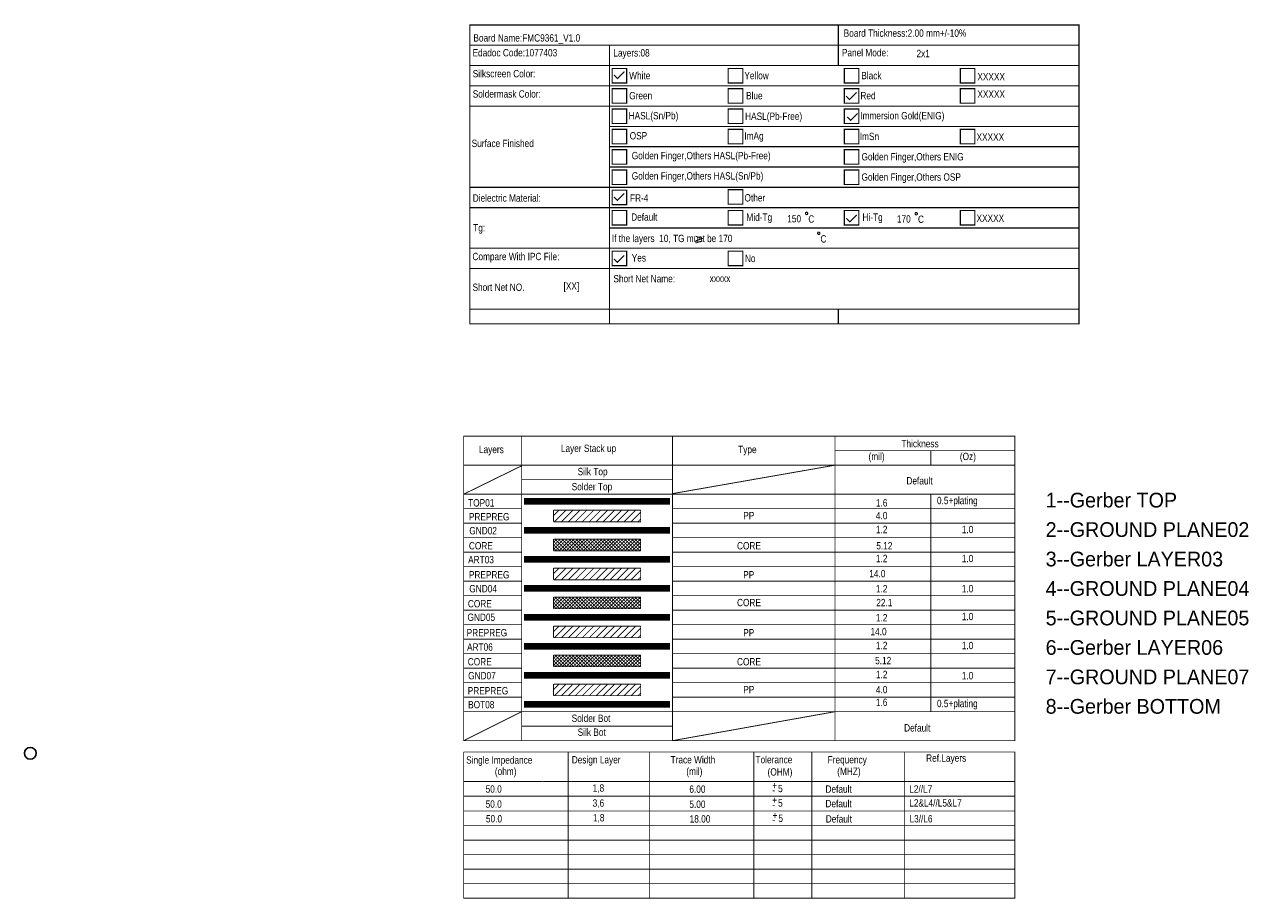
# Model space of a CAD drawing. Extents: x -225 to 585, y -158 to 406.
# Tile 14 of 39: x 132 to 342, y -28 to 123. Entities that reach past the tile are written whole.
import ezdxf

# ---------------------------------------------------------------- set-up
doc = ezdxf.new("R2010")
doc.units = 0
doc.layers.add('BOARD_GEOMETRY_DIMENSION', color=2, linetype='CONTINUOUS')
doc.layers.add('PIN_TOP', color=5, linetype='CONTINUOUS')

msp = doc.modelspace()

# ---------------------------------------------------------------- linework, layer by layer
at = {"layer": 'BOARD_GEOMETRY_DIMENSION'}
for points, const_width in [([(313.739022, 74.080116), (208.738978, 74.080116), (208.738978, 123.080018), (313.739022, 123.080018), (313.739022, 74.080116)], 0.199898), ([(272.238978, 123.080018), (272.238978, 119.579898)], 0.199898), ([(208.738978, 119.579898), (313.739022, 119.579898)], 0.199898), ([(232.8291, 119.579898), (232.8291, 116.080032)], 0.199898), ([(272.238978, 119.579898), (272.238978, 116.080032)], 0.199898), ([(208.738978, 116.080032), (313.739022, 116.080032)], 0.199898), ([(232.8291, 109.080046), (232.8291, 116.080032)], 0.199898), ([(233.278934, 113.080038), (235.779056, 113.080038), (235.779056, 115.579906), (233.278934, 115.579906), (233.278934, 113.080038)], 0.199898), ([(253.278894, 113.080038), (255.779016, 113.080038), (255.779016, 115.579906), (253.278894, 115.579906), (253.278894, 113.080038)], 0.199898), ([(273.279108, 113.080038), (275.778976, 113.080038), (275.778976, 115.579906), (273.279108, 115.579906), (273.279108, 113.080038)], 0.199898), ([(293.279068, 113.080038), (295.778936, 113.080038), (295.778936, 115.579906), (293.279068, 115.579906), (293.279068, 113.080038)], 0.199898), ([(233.578908, 114.439954), (234.17911, 113.840006), (235.379006, 115.039902)], 0.199898), ([(208.738978, 112.579912), (313.739022, 112.579912)], 0.199898), ([(233.278934, 109.579918), (235.779056, 109.579918), (235.779056, 112.08004), (233.278934, 112.08004), (233.278934, 109.579918)], 0.199898), ([(253.278894, 109.579918), (255.779016, 109.579918), (255.779016, 112.08004), (253.278894, 112.08004), (253.278894, 109.579918)], 0.199898), ([(273.279108, 109.579918), (275.778976, 109.579918), (275.778976, 112.08004), (273.279108, 112.08004), (273.279108, 109.579918)], 0.199898), ([(273.583908, 110.840012), (274.18411, 110.240064), (275.384006, 111.43996)], 0.199898), ([(293.279068, 109.579918), (295.778936, 109.579918), (295.778936, 112.08004), (293.279068, 112.08004), (293.279068, 109.579918)], 0.199898), ([(208.738978, 109.080046), (311.608978, 109.080046)], 0.199898), ([(208.738978, 109.080046), (313.739022, 109.080046)], 0.199898), ([(232.8291, 93.49994), (232.8291, 109.080046)], 0.199898), ([(233.278934, 106.080052), (235.779056, 106.080052), (235.779056, 108.57992), (233.278934, 108.57992), (233.278934, 106.080052)], 0.199898), ([(253.278894, 106.080052), (255.779016, 106.080052), (255.779016, 108.57992), (253.278894, 108.57992), (253.278894, 106.080052)], 0.199898), ([(273.279108, 106.080052), (275.778976, 106.080052), (275.778976, 108.57992), (273.279108, 108.57992), (273.279108, 106.080052)], 0.199898), ([(273.77898, 107.24007), (274.378928, 106.640122), (275.579078, 107.840018)], 0.199898), ([(232.8291, 105.579926), (313.739022, 105.579926)], 0.199898), ([(233.278934, 102.579932), (235.779056, 102.579932), (235.779056, 105.080054), (233.278934, 105.080054), (233.278934, 102.579932)], 0.199898), ([(253.278894, 102.579932), (255.779016, 102.579932), (255.779016, 105.080054), (253.278894, 105.080054), (253.278894, 102.579932)], 0.199898), ([(273.279108, 102.579932), (275.778976, 102.579932), (275.778976, 105.080054), (273.279108, 105.080054), (273.279108, 102.579932)], 0.199898), ([(293.279068, 102.579932), (295.778936, 102.579932), (295.778936, 105.080054), (293.279068, 105.080054), (293.279068, 102.579932)], 0.199898), ([(232.8291, 102.08006), (313.739022, 102.08006)], 0.199898), ([(233.278934, 99.080066), (235.779056, 99.080066), (235.779056, 101.579934), (233.278934, 101.579934), (233.278934, 99.080066)], 0.199898), ([(273.279108, 99.080066), (275.778976, 99.080066), (275.778976, 101.579934), (273.279108, 101.579934), (273.279108, 99.080066)], 0.199898), ([(232.8291, 98.57994), (313.739022, 98.57994)], 0.199898), ([(233.278934, 95.579946), (235.779056, 95.579946), (235.779056, 98.080068), (233.278934, 98.080068), (233.278934, 95.579946)], 0.199898), ([(273.279108, 95.579946), (275.778976, 95.579946), (275.778976, 98.080068), (273.279108, 98.080068), (273.279108, 95.579946)], 0.199898), ([(208.738978, 95.080074), (313.739022, 95.080074)], 0.199898), ([(232.8291, 95.080074), (232.8291, 91.579954)], 0.199898), ([(233.278934, 92.08008), (235.779056, 92.08008), (235.779056, 94.579948), (233.278934, 94.579948), (233.278934, 92.08008)], 0.199898), ([(253.278894, 92.179902), (255.779016, 92.179902), (255.779016, 94.680024), (253.278894, 94.680024), (253.278894, 92.179902)], 0.199898), ([(233.578908, 93.439996), (234.17911, 92.840048), (235.379006, 94.039944)], 0.199898), ([(208.738978, 91.579954), (313.739022, 91.579954)], 0.199898), ([(232.8291, 88.080088), (232.8291, 91.579954)], 0.199898), ([(233.278934, 88.57996), (235.779056, 88.57996), (235.779056, 91.080082), (233.278934, 91.080082), (233.278934, 88.57996)], 0.199898), ([(253.278894, 88.57996), (255.779016, 88.57996), (255.779016, 91.080082), (253.278894, 91.080082), (253.278894, 88.57996)], 0.199898), ([(273.279108, 88.57996), (275.778976, 88.57996), (275.778976, 91.080082), (273.279108, 91.080082), (273.279108, 88.57996)], 0.199898), ([(273.634708, 89.716102), (274.23491, 89.116154), (275.434806, 90.316304)], 0.199898), ([(293.279068, 88.57996), (295.778936, 88.57996), (295.778936, 91.080082), (293.279068, 91.080082), (293.279068, 88.57996)], 0.199898), ([(232.81894, 88.080088), (313.739022, 88.080088)], 0.199898), ([(232.8291, 88.080088), (232.8291, 84.579968)], 0.199898), ([(247.639078, 86.659974), (248.838974, 86.259924), (247.639078, 85.859874)], 0.1524), ([(208.738978, 84.579968), (313.739022, 84.579968)], 0.199898), ([(232.8291, 84.579968), (232.8291, 81.080102)], 0.199898), ([(233.278934, 81.579974), (235.779056, 81.579974), (235.779056, 84.080096), (233.278934, 84.080096), (233.278934, 81.579974)], 0.199898), ([(247.639078, 85.460078), (248.838974, 85.859874)], 0.1524), ([(253.278894, 81.579974), (255.779016, 81.579974), (255.779016, 84.080096), (253.278894, 84.080096), (253.278894, 81.579974)], 0.199898), ([(233.578908, 82.739992), (234.17911, 82.140044), (235.379006, 83.33994)], 0.199898), ([(208.738978, 81.080102), (313.739022, 81.080102)], 0.199898), ([(232.8291, 81.080102), (232.8291, 74.170032)], 0.199898), ([(313.739022, 74.080116), (313.739022, 71.540116), (208.738978, 71.540116)], 0.199898), ([(208.738978, 71.540116), (208.738978, 74.080116)], 0.199898), ([(232.8291, 74.080116), (232.8291, 71.540116)], 0.199898), ([(272.238978, 74.080116), (272.238978, 71.540116)], 0.199898), ([(302.68291, 52.171092), (302.68291, 47.171102), (207.6831, 47.171102), (207.6831, 52.171092), (302.68291, 52.171092)], 0.150114), ([(217.68308, 47.171102), (217.68308, 52.171092)], 0.1524), ([(243.683028, 47.171102), (243.683028, 52.171092)], 0.1524), ([(271.682972, 47.171102), (271.682972, 52.171092)], 0.1524), ([(217.68308, -0.32893), (217.68308, 49.67097)], 0.1524), ([(243.683028, -0.32893), (243.683028, 49.67097)], 0.1524), ([(271.682972, 49.67097), (302.68291, 49.67097)], 0.1524), ([(271.682972, 4.67106), (271.682972, 49.67097)], 0.1524), ([(288.183066, 47.270924), (288.183066, 49.67097)], 0.1524), ([(288.183066, 47.270924), (288.183066, 49.67097)], 0.1524), ([(207.6831, 4.67106), (207.6831, 47.171102)], 0.1524), ([(207.6831, 42.171112), (217.68308, 47.071026)], 0.1524), ([(243.683028, 42.270934), (271.682972, 47.171102)], 0.1524), ([(302.68291, 4.67106), (302.68291, 47.171102)], 0.1524), ([(217.68308, 44.67098), (243.683028, 44.67098)], 0.1524), ([(207.6831, 42.171112), (217.68308, 42.171112)], 0.150114), ([(217.68308, 42.171112), (252.68301, 42.171112)], 0.1524), ([(252.68301, 42.171112), (282.68295, 42.171112)], 0.1524), ([(282.68295, 42.171112), (302.68291, 42.171112)], 0.1524), ([(288.183066, 4.67106), (288.183066, 42.071036)], 0.1524), ([(218.182952, 40.421052), (243.182902, 40.421052), (243.182902, 41.42105), (218.182952, 41.42105), (218.182952, 40.421052)], 0.150114), ([(218.182952, 40.421052), (243.182902, 40.421052), (243.182902, 41.42105), (218.182952, 41.42105), (218.182952, 40.421052)], 0.150114), ([(218.182952, 41.371012), (243.182902, 41.371012)], 0.150114), ([(218.182952, 41.270936), (243.182902, 41.270936)], 0.150114), ([(218.182952, 41.171114), (243.182902, 41.171114)], 0.150114), ([(218.182952, 41.071038), (243.182902, 41.071038)], 0.150114), ([(218.182952, 40.970962), (243.182902, 40.970962)], 0.150114), ([(218.182952, 40.870886), (243.182902, 40.870886)], 0.150114), ([(218.182952, 40.771064), (243.182902, 40.771064)], 0.150114), ([(218.182952, 40.670988), (243.182902, 40.670988)], 0.150114), ([(218.182952, 40.570912), (243.182902, 40.570912)], 0.150114), ([(218.182952, 40.47109), (243.182902, 40.47109)], 0.150114), ([(207.6831, 39.67099), (217.68308, 39.67099)], 0.150114), ([(223.182942, 39.421054), (238.182912, 39.421054)], 0.150114), ([(223.182942, 39.421054), (223.182942, 37.421058)], 0.150114), ([(223.182942, 37.421058), (238.182912, 37.421058), (238.182912, 39.421054)], 0.150114), ([(223.182942, 38.481), (224.10293, 39.410894)], 0.150114), ([(223.322896, 37.421058), (225.283014, 39.380922)], 0.150114), ([(224.523046, 37.421058), (226.49307, 39.400988)], 0.150114), ([(225.722942, 37.421058), (227.703126, 39.400988)], 0.150114), ([(226.923092, 37.421058), (228.903022, 39.400988)], 0.150114), ([(228.122988, 37.421058), (230.113078, 39.410894)], 0.150114), ([(229.322884, 37.421058), (231.292908, 39.391082)], 0.150114), ([(230.523034, 37.421058), (232.502964, 39.400988)], 0.150114), ([(231.72293, 37.421058), (233.692954, 39.391082)], 0.150114), ([(232.92308, 37.421058), (234.893104, 39.400988)], 0.150114), ([(234.122976, 37.421058), (236.093, 39.391082)], 0.150114), ([(235.323126, 37.421058), (237.303056, 39.400988)], 0.150114), ([(236.523022, 37.421058), (238.182912, 39.080948)], 0.150114), ([(237.722918, 37.421058), (238.1631, 37.860986)], 0.150114), ([(243.683028, 39.67099), (282.68295, 39.67099)], 0.1524), ([(282.68295, 39.67099), (302.68291, 39.67099)], 0.1524), ([(207.6831, 37.171122), (217.68308, 37.171122)], 0.150114), ([(218.182952, 35.421062), (243.182902, 35.421062), (243.182902, 36.42106), (218.182952, 36.42106), (218.182952, 35.421062)], 0.150114), ([(218.182952, 35.421062), (243.182902, 35.421062), (243.182902, 36.42106), (218.182952, 36.42106), (218.182952, 35.421062)], 0.150114), ([(218.182952, 35.421062), (243.182902, 35.421062), (243.182902, 36.42106), (218.182952, 36.42106), (218.182952, 35.421062)], 0.150114), ([(218.182952, 36.371022), (243.182902, 36.371022)], 0.150114), ([(218.182952, 36.270946), (243.182902, 36.270946)], 0.150114), ([(218.182952, 36.171124), (243.182902, 36.171124)], 0.150114), ([(218.182952, 36.071048), (243.182902, 36.071048)], 0.150114), ([(218.182952, 35.970972), (243.182902, 35.970972)], 0.150114), ([(218.182952, 35.870896), (243.182902, 35.870896)], 0.150114), ([(218.182952, 35.771074), (243.182902, 35.771074)], 0.150114), ([(218.182952, 35.670998), (243.182902, 35.670998)], 0.150114), ([(243.683028, 37.171122), (282.68295, 37.171122)], 0.1524), ([(282.68295, 37.171122), (302.68291, 37.171122)], 0.1524), ([(207.6831, 34.671), (217.68308, 34.671)], 0.150114), ([(218.182952, 35.570922), (243.182902, 35.570922)], 0.150114), ([(218.182952, 35.4711), (243.182902, 35.4711)], 0.150114), ([(238.182912, 34.421064), (223.182942, 34.421064)], 0.150114), ([(223.182942, 32.68091), (224.923096, 34.421064)], 0.150114), ([(223.182942, 33.281112), (224.322894, 34.421064)], 0.150114), ([(223.182942, 32.421068), (223.182942, 34.421064)], 0.150114), ([(223.182942, 33.88106), (223.722946, 34.421064)], 0.150114), ([(224.82302, 32.421068), (223.182942, 34.060892)], 0.150114), ([(225.422968, 32.421068), (223.422972, 34.421064)], 0.150114), ([(223.523048, 32.421068), (225.523044, 34.421064)], 0.150114), ([(226.022916, 32.421068), (224.02292, 34.421064)], 0.150114), ([(224.122996, 32.421068), (226.122992, 34.421064)], 0.150114), ([(226.623118, 32.421068), (224.623122, 34.421064)], 0.150114), ([(224.722944, 32.421068), (226.72294, 34.421064)], 0.150114), ([(227.223066, 32.421068), (225.22307, 34.421064)], 0.150114), ([(225.322892, 32.421068), (227.322888, 34.421064)], 0.150114), ([(227.823014, 32.421068), (225.823018, 34.421064)], 0.150114), ([(225.923094, 32.421068), (227.92309, 34.421064)], 0.150114), ([(228.422962, 32.421068), (226.422966, 34.421064)], 0.150114), ([(226.523042, 32.421068), (228.523038, 34.421064)], 0.150114), ([(229.02291, 32.421068), (227.022914, 34.421064)], 0.150114), ([(227.12299, 32.421068), (229.122986, 34.421064)], 0.150114), ([(229.623112, 32.421068), (227.623116, 34.421064)], 0.150114), ([(227.722938, 32.421068), (229.722934, 34.421064)], 0.150114), ([(230.22306, 32.421068), (228.223064, 34.421064)], 0.150114), ([(228.322886, 32.421068), (230.322882, 34.421064)], 0.150114), ([(230.823008, 32.421068), (228.823012, 34.421064)], 0.150114), ([(228.923088, 32.421068), (230.923084, 34.421064)], 0.150114), ([(231.422956, 32.421068), (229.42296, 34.421064)], 0.150114), ([(229.523036, 32.421068), (231.523032, 34.421064)], 0.150114), ([(232.022904, 32.421068), (230.022908, 34.421064)], 0.150114), ([(230.122984, 32.421068), (232.12298, 34.421064)], 0.150114), ([(232.623106, 32.421068), (230.62311, 34.421064)], 0.150114), ([(230.722932, 32.421068), (232.722928, 34.421064)], 0.150114), ([(233.223054, 32.421068), (231.223058, 34.421064)], 0.150114), ([(231.32288, 32.421068), (233.322876, 34.421064)], 0.150114), ([(233.823002, 32.421068), (231.823006, 34.421064)], 0.150114), ([(231.923082, 32.421068), (233.923078, 34.421064)], 0.150114), ([(234.42295, 32.421068), (232.422954, 34.421064)], 0.150114), ([(232.52303, 32.421068), (234.523026, 34.421064)], 0.150114), ([(235.022898, 32.421068), (233.022902, 34.421064)], 0.150114), ([(233.122978, 32.421068), (235.122974, 34.421064)], 0.150114), ([(235.6231, 32.421068), (233.623104, 34.421064)], 0.150114), ([(233.722926, 32.421068), (235.722922, 34.421064)], 0.150114), ([(236.223048, 32.421068), (234.223052, 34.421064)], 0.150114), ([(234.322874, 32.421068), (236.323124, 34.421064)], 0.150114), ([(236.822996, 32.421068), (234.823, 34.421064)], 0.150114), ([(234.923076, 32.421068), (236.923072, 34.421064)], 0.150114), ([(237.422944, 32.421068), (235.422948, 34.421064)], 0.150114), ([(235.523024, 32.421068), (237.52302, 34.421064)], 0.150114), ([(238.022892, 32.421068), (236.022896, 34.421064)], 0.150114), ([(236.122972, 32.421068), (238.122968, 34.421064)], 0.150114), ([(238.173006, 32.870902), (236.623098, 34.421064)], 0.150114), ([(236.72292, 32.421068), (238.182912, 33.88106)], 0.150114), ([(238.173006, 33.471104), (237.223046, 34.421064)], 0.150114), ([(238.182912, 34.060892), (237.822994, 34.421064)], 0.150114), ([(238.182912, 32.421068), (238.182912, 34.421064)], 0.150114), ([(243.683028, 34.671), (282.68295, 34.671)], 0.1524), ([(282.68295, 34.671), (302.68291, 34.671)], 0.1524), ([(207.6831, 32.170878), (217.68308, 32.170878)], 0.150114), ([(224.223072, 32.421068), (223.182942, 33.460944)], 0.150114), ([(223.623124, 32.421068), (223.182942, 32.860996)], 0.150114), ([(238.182912, 32.421068), (223.182942, 32.421068)], 0.150114), ([(237.323122, 32.421068), (238.182912, 33.281112)], 0.150114), ([(237.92307, 32.421068), (238.1631, 32.671004)], 0.150114), ([(243.683028, 32.170878), (282.68295, 32.170878)], 0.1524), ([(282.68295, 32.170878), (302.68291, 32.170878)], 0.1524), ([(207.6831, 29.67101), (217.68308, 29.67101)], 0.150114), ([(218.182952, 30.421072), (243.182902, 30.421072), (243.182902, 31.42107), (218.182952, 31.42107), (218.182952, 30.421072)], 0.150114), ([(218.182952, 30.421072), (243.182902, 30.421072), (243.182902, 31.42107), (218.182952, 31.42107), (218.182952, 30.421072)], 0.150114), ([(218.182952, 30.421072), (243.182902, 30.421072), (243.182902, 31.42107), (218.182952, 31.42107), (218.182952, 30.421072)], 0.150114), ([(218.182952, 31.371032), (243.182902, 31.371032)], 0.150114), ([(218.182952, 31.270956), (243.182902, 31.270956)], 0.150114), ([(218.182952, 31.17088), (243.182902, 31.17088)], 0.150114), ([(218.182952, 31.071058), (243.182902, 31.071058)], 0.150114), ([(218.182952, 30.970982), (243.182902, 30.970982)], 0.150114), ([(218.182952, 30.870906), (243.182902, 30.870906)], 0.150114), ([(218.182952, 30.771084), (243.182902, 30.771084)], 0.150114), ([(218.182952, 30.671008), (243.182902, 30.671008)], 0.150114), ([(218.182952, 30.570932), (243.182902, 30.570932)], 0.150114), ([(218.182952, 30.47111), (243.182902, 30.47111)], 0.150114), ([(223.182942, 29.421074), (238.182912, 29.421074)], 0.150114), ([(223.182942, 29.421074), (223.182942, 27.421078)], 0.150114), ([(223.182942, 27.421078), (238.182912, 27.421078), (238.182912, 29.421074)], 0.150114), ([(223.182942, 28.48102), (224.10293, 29.410914)], 0.150114), ([(223.322896, 27.421078), (225.283014, 29.380942)], 0.150114), ([(224.523046, 27.421078), (226.49307, 29.401008)], 0.150114), ([(225.722942, 27.421078), (227.703126, 29.401008)], 0.150114), ([(226.923092, 27.421078), (228.903022, 29.401008)], 0.150114), ([(228.122988, 27.421078), (230.113078, 29.410914)], 0.150114), ([(229.322884, 27.421078), (231.292908, 29.391102)], 0.150114), ([(230.523034, 27.421078), (232.502964, 29.401008)], 0.150114), ([(231.72293, 27.421078), (233.692954, 29.391102)], 0.150114), ([(232.92308, 27.421078), (234.893104, 29.401008)], 0.150114), ([(234.122976, 27.421078), (236.093, 29.391102)], 0.150114), ([(235.323126, 27.421078), (237.303056, 29.401008)], 0.150114), ([(243.683028, 29.67101), (282.68295, 29.67101)], 0.1524), ([(282.68295, 29.67101), (302.68291, 29.67101)], 0.1524), ([(236.523022, 27.421078), (238.182912, 29.080968)], 0.150114), ([(237.722918, 27.421078), (238.1631, 27.861006)], 0.150114), ([(207.6831, 27.170888), (217.68308, 27.170888)], 0.150114), ([(218.182952, 25.421082), (243.182902, 25.421082), (243.182902, 26.42108), (218.182952, 26.42108), (218.182952, 25.421082)], 0.150114), ([(218.182952, 25.421082), (243.182902, 25.421082), (243.182902, 26.42108), (218.182952, 26.42108), (218.182952, 25.421082)], 0.150114), ([(218.182952, 25.421082), (243.182902, 25.421082), (243.182902, 26.42108), (218.182952, 26.42108), (218.182952, 25.421082)], 0.150114), ([(218.182952, 26.371042), (243.182902, 26.371042)], 0.150114), ([(218.182952, 26.270966), (243.182902, 26.270966)], 0.150114), ([(218.182952, 26.17089), (243.182902, 26.17089)], 0.150114), ([(218.182952, 26.071068), (243.182902, 26.071068)], 0.150114), ([(218.182952, 25.970992), (243.182902, 25.970992)], 0.150114), ([(218.182952, 25.870916), (243.182902, 25.870916)], 0.150114), ([(218.182952, 25.771094), (243.182902, 25.771094)], 0.150114), ([(218.182952, 25.671018), (243.182902, 25.671018)], 0.150114), ([(218.182952, 25.570942), (243.182902, 25.570942)], 0.150114), ([(218.182952, 25.47112), (243.182902, 25.47112)], 0.150114), ([(243.683028, 27.170888), (282.68295, 27.170888)], 0.1524), ([(282.68295, 27.170888), (302.68291, 27.170888)], 0.1524), ([(207.6831, 24.67102), (217.68308, 24.67102)], 0.150114), ([(238.182912, 24.421084), (223.182942, 24.421084)], 0.150114), ([(223.182942, 22.68093), (224.923096, 24.421084)], 0.150114), ([(223.182942, 23.280878), (224.322894, 24.421084)], 0.150114), ([(223.182942, 22.421088), (223.182942, 24.421084)], 0.150114), ([(223.182942, 23.88108), (223.722946, 24.421084)], 0.150114), ([(224.82302, 22.421088), (223.182942, 24.060912)], 0.150114), ([(224.223072, 22.421088), (223.182942, 23.460964)], 0.150114), ([(225.422968, 22.421088), (223.422972, 24.421084)], 0.150114), ([(223.523048, 22.421088), (225.523044, 24.421084)], 0.150114), ([(226.022916, 22.421088), (224.02292, 24.421084)], 0.150114), ([(224.122996, 22.421088), (226.122992, 24.421084)], 0.150114), ([(226.623118, 22.421088), (224.623122, 24.421084)], 0.150114), ([(224.722944, 22.421088), (226.72294, 24.421084)], 0.150114), ([(227.223066, 22.421088), (225.22307, 24.421084)], 0.150114), ([(225.322892, 22.421088), (227.322888, 24.421084)], 0.150114), ([(227.823014, 22.421088), (225.823018, 24.421084)], 0.150114), ([(225.923094, 22.421088), (227.92309, 24.421084)], 0.150114), ([(228.422962, 22.421088), (226.422966, 24.421084)], 0.150114), ([(226.523042, 22.421088), (228.523038, 24.421084)], 0.150114), ([(229.02291, 22.421088), (227.022914, 24.421084)], 0.150114), ([(227.12299, 22.421088), (229.122986, 24.421084)], 0.150114), ([(229.623112, 22.421088), (227.623116, 24.421084)], 0.150114), ([(227.722938, 22.421088), (229.722934, 24.421084)], 0.150114), ([(230.22306, 22.421088), (228.223064, 24.421084)], 0.150114), ([(228.322886, 22.421088), (230.322882, 24.421084)], 0.150114), ([(230.823008, 22.421088), (228.823012, 24.421084)], 0.150114), ([(228.923088, 22.421088), (230.923084, 24.421084)], 0.150114), ([(231.422956, 22.421088), (229.42296, 24.421084)], 0.150114), ([(229.523036, 22.421088), (231.523032, 24.421084)], 0.150114), ([(232.022904, 22.421088), (230.022908, 24.421084)], 0.150114), ([(230.122984, 22.421088), (232.12298, 24.421084)], 0.150114), ([(232.623106, 22.421088), (230.62311, 24.421084)], 0.150114), ([(230.722932, 22.421088), (232.722928, 24.421084)], 0.150114), ([(233.223054, 22.421088), (231.223058, 24.421084)], 0.150114), ([(231.32288, 22.421088), (233.322876, 24.421084)], 0.150114), ([(233.823002, 22.421088), (231.823006, 24.421084)], 0.150114), ([(231.923082, 22.421088), (233.923078, 24.421084)], 0.150114), ([(234.42295, 22.421088), (232.422954, 24.421084)], 0.150114), ([(232.52303, 22.421088), (234.523026, 24.421084)], 0.150114), ([(235.022898, 22.421088), (233.022902, 24.421084)], 0.150114), ([(233.122978, 22.421088), (235.122974, 24.421084)], 0.150114), ([(235.6231, 22.421088), (233.623104, 24.421084)], 0.150114), ([(233.722926, 22.421088), (235.722922, 24.421084)], 0.150114), ([(236.223048, 22.421088), (234.223052, 24.421084)], 0.150114), ([(234.322874, 22.421088), (236.323124, 24.421084)], 0.150114), ([(236.822996, 22.421088), (234.823, 24.421084)], 0.150114), ([(234.923076, 22.421088), (236.923072, 24.421084)], 0.150114), ([(237.422944, 22.421088), (235.422948, 24.421084)], 0.150114), ([(235.523024, 22.421088), (237.52302, 24.421084)], 0.150114), ([(238.022892, 22.421088), (236.022896, 24.421084)], 0.150114), ([(236.122972, 22.421088), (238.122968, 24.421084)], 0.150114), ([(238.173006, 22.870922), (236.623098, 24.421084)], 0.150114), ([(236.72292, 22.421088), (238.182912, 23.88108)], 0.150114), ([(238.173006, 23.471124), (237.223046, 24.421084)], 0.150114), ([(237.323122, 22.421088), (238.182912, 23.280878)], 0.150114), ([(238.182912, 24.060912), (237.822994, 24.421084)], 0.150114), ([(238.182912, 22.421088), (238.182912, 24.421084)], 0.150114), ([(243.683028, 24.67102), (282.68295, 24.67102)], 0.1524), ([(282.68295, 24.67102), (302.68291, 24.67102)], 0.1524), ([(207.6831, 22.170898), (217.68308, 22.170898)], 0.150114), ([(218.182952, 20.421092), (243.182902, 20.421092), (243.182902, 21.42109), (218.182952, 21.42109), (218.182952, 20.421092)], 0.150114), ([(218.182952, 20.421092), (243.182902, 20.421092), (243.182902, 21.42109), (218.182952, 21.42109), (218.182952, 20.421092)], 0.150114), ([(218.182952, 20.421092), (243.182902, 20.421092), (243.182902, 21.42109), (218.182952, 21.42109), (218.182952, 20.421092)], 0.150114), ([(218.182952, 21.371052), (243.182902, 21.371052)], 0.150114), ([(218.182952, 21.270976), (243.182902, 21.270976)], 0.150114), ([(218.182952, 21.1709), (243.182902, 21.1709)], 0.150114), ([(218.182952, 21.071078), (243.182902, 21.071078)], 0.150114), ([(218.182952, 20.971002), (243.182902, 20.971002)], 0.150114), ([(223.623124, 22.421088), (223.182942, 22.861016)], 0.150114), ([(238.182912, 22.421088), (223.182942, 22.421088)], 0.150114), ([(237.92307, 22.421088), (238.1631, 22.671024)], 0.150114), ([(243.683028, 22.170898), (282.68295, 22.170898)], 0.1524), ([(282.68295, 22.170898), (302.68291, 22.170898)], 0.1524), ([(207.6831, 19.67103), (217.68308, 19.67103)], 0.150114), ([(218.182952, 20.870926), (243.182902, 20.870926)], 0.150114), ([(218.182952, 20.771104), (243.182902, 20.771104)], 0.150114), ([(218.182952, 20.671028), (243.182902, 20.671028)], 0.150114), ([(218.182952, 20.570952), (243.182902, 20.570952)], 0.150114), ([(218.182952, 20.470876), (243.182902, 20.470876)], 0.150114), ([(223.182942, 19.421094), (223.182942, 17.421098)], 0.150114), ([(223.182942, 17.421098), (238.182912, 17.421098), (238.182912, 19.421094)], 0.150114), ([(223.182942, 19.421094), (238.182912, 19.421094)], 0.150114), ([(223.182942, 18.48104), (224.10293, 19.410934)], 0.150114), ([(223.322896, 17.421098), (225.283014, 19.380962)], 0.150114), ([(224.523046, 17.421098), (226.49307, 19.401028)], 0.150114), ([(225.722942, 17.421098), (227.703126, 19.401028)], 0.150114), ([(226.923092, 17.421098), (228.903022, 19.401028)], 0.150114), ([(228.122988, 17.421098), (230.113078, 19.410934)], 0.150114), ([(229.322884, 17.421098), (231.292908, 19.391122)], 0.150114), ([(230.523034, 17.421098), (232.502964, 19.401028)], 0.150114), ([(231.72293, 17.421098), (233.692954, 19.391122)], 0.150114), ([(232.92308, 17.421098), (234.893104, 19.401028)], 0.150114), ([(234.122976, 17.421098), (236.093, 19.391122)], 0.150114), ([(235.323126, 17.421098), (237.303056, 19.401028)], 0.150114), ([(236.523022, 17.421098), (238.182912, 19.080988)], 0.150114), ([(243.683028, 19.67103), (282.68295, 19.67103)], 0.1524), ([(282.68295, 19.67103), (302.68291, 19.67103)], 0.1524), ([(207.6831, 17.170908), (217.68308, 17.170908)], 0.150114), ([(237.722918, 17.421098), (238.1631, 17.861026)], 0.150114), ([(243.683028, 17.170908), (282.68295, 17.170908)], 0.1524), ([(282.68295, 17.170908), (302.68291, 17.170908)], 0.1524), ([(207.6831, 14.67104), (217.68308, 14.67104)], 0.150114), ([(218.182952, 15.421102), (243.182902, 15.421102), (243.182902, 16.4211), (218.182952, 16.4211), (218.182952, 15.421102)], 0.150114), ([(218.182952, 15.421102), (243.182902, 15.421102), (243.182902, 16.4211), (218.182952, 16.4211), (218.182952, 15.421102)], 0.150114), ([(218.182952, 15.421102), (243.182902, 15.421102), (243.182902, 16.4211), (218.182952, 16.4211), (218.182952, 15.421102)], 0.150114), ([(218.182952, 16.371062), (243.182902, 16.371062)], 0.150114), ([(218.182952, 16.270986), (243.182902, 16.270986)], 0.150114), ([(218.182952, 16.17091), (243.182902, 16.17091)], 0.150114), ([(218.182952, 16.071088), (243.182902, 16.071088)], 0.150114), ([(218.182952, 15.971012), (243.182902, 15.971012)], 0.150114), ([(218.182952, 15.870936), (243.182902, 15.870936)], 0.150114), ([(218.182952, 15.771114), (243.182902, 15.771114)], 0.150114), ([(218.182952, 15.671038), (243.182902, 15.671038)], 0.150114), ([(218.182952, 15.570962), (243.182902, 15.570962)], 0.150114), ([(218.182952, 15.470886), (243.182902, 15.470886)], 0.150114), ([(243.683028, 14.67104), (282.68295, 14.67104)], 0.1524), ([(282.68295, 14.67104), (302.68291, 14.67104)], 0.1524), ([(238.182912, 14.421104), (223.182942, 14.421104)], 0.150114), ([(223.182942, 12.68095), (224.923096, 14.421104)], 0.150114), ([(223.182942, 13.280898), (224.322894, 14.421104)], 0.150114), ([(223.182942, 12.421108), (223.182942, 14.421104)], 0.150114), ([(223.182942, 13.8811), (223.722946, 14.421104)], 0.150114), ([(224.82302, 12.421108), (223.182942, 14.060932)], 0.150114), ([(224.223072, 12.421108), (223.182942, 13.460984)], 0.150114), ([(223.623124, 12.421108), (223.182942, 12.861036)], 0.150114), ([(225.422968, 12.421108), (223.422972, 14.421104)], 0.150114), ([(223.523048, 12.421108), (225.523044, 14.421104)], 0.150114), ([(226.022916, 12.421108), (224.02292, 14.421104)], 0.150114), ([(224.122996, 12.421108), (226.122992, 14.421104)], 0.150114), ([(226.623118, 12.421108), (224.623122, 14.421104)], 0.150114), ([(224.722944, 12.421108), (226.72294, 14.421104)], 0.150114), ([(227.223066, 12.421108), (225.22307, 14.421104)], 0.150114), ([(225.322892, 12.421108), (227.322888, 14.421104)], 0.150114), ([(227.823014, 12.421108), (225.823018, 14.421104)], 0.150114), ([(225.923094, 12.421108), (227.92309, 14.421104)], 0.150114), ([(228.422962, 12.421108), (226.422966, 14.421104)], 0.150114), ([(226.523042, 12.421108), (228.523038, 14.421104)], 0.150114), ([(229.02291, 12.421108), (227.022914, 14.421104)], 0.150114), ([(227.12299, 12.421108), (229.122986, 14.421104)], 0.150114), ([(229.623112, 12.421108), (227.623116, 14.421104)], 0.150114), ([(227.722938, 12.421108), (229.722934, 14.421104)], 0.150114), ([(230.22306, 12.421108), (228.223064, 14.421104)], 0.150114), ([(228.322886, 12.421108), (230.322882, 14.421104)], 0.150114), ([(230.823008, 12.421108), (228.823012, 14.421104)], 0.150114), ([(228.923088, 12.421108), (230.923084, 14.421104)], 0.150114), ([(231.422956, 12.421108), (229.42296, 14.421104)], 0.150114), ([(229.523036, 12.421108), (231.523032, 14.421104)], 0.150114), ([(232.022904, 12.421108), (230.022908, 14.421104)], 0.150114), ([(230.122984, 12.421108), (232.12298, 14.421104)], 0.150114), ([(232.623106, 12.421108), (230.62311, 14.421104)], 0.150114), ([(230.722932, 12.421108), (232.722928, 14.421104)], 0.150114), ([(233.223054, 12.421108), (231.223058, 14.421104)], 0.150114), ([(231.32288, 12.421108), (233.322876, 14.421104)], 0.150114), ([(233.823002, 12.421108), (231.823006, 14.421104)], 0.150114), ([(231.923082, 12.421108), (233.923078, 14.421104)], 0.150114), ([(234.42295, 12.421108), (232.422954, 14.421104)], 0.150114), ([(232.52303, 12.421108), (234.523026, 14.421104)], 0.150114), ([(235.022898, 12.421108), (233.022902, 14.421104)], 0.150114), ([(233.122978, 12.421108), (235.122974, 14.421104)], 0.150114), ([(235.6231, 12.421108), (233.623104, 14.421104)], 0.150114), ([(233.722926, 12.421108), (235.722922, 14.421104)], 0.150114), ([(236.223048, 12.421108), (234.223052, 14.421104)], 0.150114), ([(234.322874, 12.421108), (236.323124, 14.421104)], 0.150114), ([(236.822996, 12.421108), (234.823, 14.421104)], 0.150114), ([(234.923076, 12.421108), (236.923072, 14.421104)], 0.150114), ([(237.422944, 12.421108), (235.422948, 14.421104)], 0.150114), ([(235.523024, 12.421108), (237.52302, 14.421104)], 0.150114), ([(238.022892, 12.421108), (236.022896, 14.421104)], 0.150114), ([(236.122972, 12.421108), (238.122968, 14.421104)], 0.150114), ([(238.173006, 12.870942), (236.623098, 14.421104)], 0.150114), ([(236.72292, 12.421108), (238.182912, 13.8811)], 0.150114), ([(238.173006, 13.47089), (237.223046, 14.421104)], 0.150114), ([(237.323122, 12.421108), (238.182912, 13.280898)], 0.150114), ([(238.182912, 14.060932), (237.822994, 14.421104)], 0.150114), ([(237.92307, 12.421108), (238.1631, 12.671044)], 0.150114), ([(238.182912, 12.421108), (238.182912, 14.421104)], 0.150114), ([(207.6831, 12.170918), (217.68308, 12.170918)], 0.150114), ([(218.182952, 10.421112), (243.182902, 10.421112), (243.182902, 11.42111), (218.182952, 11.42111), (218.182952, 10.421112)], 0.150114), ([(218.182952, 10.421112), (243.182902, 10.421112), (243.182902, 11.42111), (218.182952, 11.42111), (218.182952, 10.421112)], 0.150114), ([(218.182952, 10.421112), (243.182902, 10.421112), (243.182902, 11.42111), (218.182952, 11.42111), (218.182952, 10.421112)], 0.150114), ([(218.182952, 11.371072), (243.182902, 11.371072)], 0.150114), ([(218.182952, 11.270996), (243.182902, 11.270996)], 0.150114), ([(218.182952, 11.17092), (243.182902, 11.17092)], 0.150114), ([(218.182952, 11.071098), (243.182902, 11.071098)], 0.150114), ([(218.182952, 10.971022), (243.182902, 10.971022)], 0.150114), ([(218.182952, 10.870946), (243.182902, 10.870946)], 0.150114), ([(218.182952, 10.771124), (243.182902, 10.771124)], 0.150114), ([(218.182952, 10.671048), (243.182902, 10.671048)], 0.150114), ([(218.182952, 10.570972), (243.182902, 10.570972)], 0.150114), ([(218.182952, 10.470896), (243.182902, 10.470896)], 0.150114), ([(238.182912, 12.421108), (223.182942, 12.421108)], 0.150114), ([(243.683028, 12.170918), (282.68295, 12.170918)], 0.1524), ([(282.68295, 12.170918), (302.68291, 12.170918)], 0.1524), ([(207.6831, 9.67105), (217.68308, 9.67105)], 0.150114), ([(223.182942, 9.421114), (238.182912, 9.421114)], 0.150114), ([(223.182942, 9.421114), (223.182942, 7.421118)], 0.150114), ([(223.182942, 7.421118), (238.182912, 7.421118), (238.182912, 9.421114)], 0.150114), ([(223.182942, 8.48106), (224.10293, 9.410954)], 0.150114), ([(223.322896, 7.421118), (225.283014, 9.380982)], 0.150114), ([(224.523046, 7.421118), (226.49307, 9.401048)], 0.150114), ([(225.722942, 7.421118), (227.703126, 9.401048)], 0.150114), ([(226.923092, 7.421118), (228.903022, 9.401048)], 0.150114), ([(228.122988, 7.421118), (230.113078, 9.410954)], 0.150114), ([(229.322884, 7.421118), (231.292908, 9.390888)], 0.150114), ([(230.523034, 7.421118), (232.502964, 9.401048)], 0.150114), ([(231.72293, 7.421118), (233.692954, 9.390888)], 0.150114), ([(232.92308, 7.421118), (234.893104, 9.401048)], 0.150114), ([(234.122976, 7.421118), (236.093, 9.390888)], 0.150114), ([(235.323126, 7.421118), (237.303056, 9.401048)], 0.150114), ([(236.523022, 7.421118), (238.182912, 9.081008)], 0.150114), ([(243.683028, 9.67105), (282.68295, 9.67105)], 0.1524), ([(282.68295, 9.67105), (302.68291, 9.67105)], 0.1524), ([(207.6831, 7.170928), (217.68308, 7.170928)], 0.150114), ([(218.182952, 5.421122), (243.182902, 5.421122), (243.182902, 6.42112), (218.182952, 6.42112), (218.182952, 5.421122)], 0.150114), ([(218.182952, 5.421122), (243.182902, 5.421122), (243.182902, 6.42112), (218.182952, 6.42112), (218.182952, 5.421122)], 0.150114), ([(218.182952, 5.421122), (243.182902, 5.421122), (243.182902, 6.42112), (218.182952, 6.42112), (218.182952, 5.421122)], 0.150114), ([(218.182952, 6.371082), (243.182902, 6.371082)], 0.150114), ([(218.182952, 6.271006), (243.182902, 6.271006)], 0.150114), ([(237.722918, 7.421118), (238.1631, 7.861046)], 0.150114), ([(243.683028, 7.170928), (282.68295, 7.170928)], 0.1524), ([(282.68295, 7.170928), (302.68291, 7.170928)], 0.1524), ([(207.6831, -0.32893), (217.68308, 4.67106)], 0.1524), ([(207.6831, -0.32893), (302.68291, -0.32893), (302.68291, 4.67106), (207.6831, 4.67106), (207.6831, -0.32893)], 0.1524), ([(218.182952, 6.17093), (243.182902, 6.17093)], 0.150114), ([(218.182952, 6.071108), (243.182902, 6.071108)], 0.150114), ([(218.182952, 5.971032), (243.182902, 5.971032)], 0.150114), ([(218.182952, 5.870956), (243.182902, 5.870956)], 0.150114), ([(218.182952, 5.77088), (243.182902, 5.77088)], 0.150114), ([(218.182952, 5.671058), (243.182902, 5.671058)], 0.150114), ([(218.182952, 5.570982), (243.182902, 5.570982)], 0.150114), ([(218.182952, 5.470906), (243.182902, 5.470906)], 0.150114), ([(243.683028, -0.32893), (271.682972, 4.67106)], 0.1524), ([(271.682972, -0.32893), (271.682972, 4.67106)], 0.1524), ([(217.68308, 2.170938), (243.683028, 2.170938)], 0.1524), ([(207.6831, -2.289048), (302.68291, -2.289048), (302.68291, -12.449048), (283.682948, -12.449048)], 0.151892), ([(207.6831, -2.289048), (207.6831, -12.449048), (225.683064, -12.449048), (225.683064, -2.289048)], 0.151892), ([(239.683036, -2.289048), (239.683036, -12.449048), (225.683064, -12.449048)], 0.151892), ([(257.683, -2.289048), (257.683, -12.449048), (239.683036, -12.449048)], 0.151892), ([(267.68298, -2.289048), (267.68298, -12.449048), (257.683, -12.449048)], 0.151892), ([(283.682948, -2.289048), (283.682948, -12.449048), (267.68298, -12.449048)], 0.151892), ([(207.6831, -4.829048), (207.6831, -12.449048), (225.683064, -12.449048), (225.683064, -4.829048)], 0.151892), ([(239.683036, -4.829048), (239.683036, -12.449048), (225.683064, -12.449048)], 0.151892), ([(257.683, -4.829048), (257.683, -12.449048), (239.683036, -12.449048)], 0.151892), ([(267.68298, -4.829048), (267.68298, -12.449048), (257.683, -12.449048)], 0.151892), ([(283.682948, -4.829048), (283.682948, -12.449048), (267.68298, -12.449048)], 0.151892), ([(221.219014, -7.369048), (207.6831, -7.369048)], 0.151892), ([(221.273116, -7.369048), (302.68291, -7.369048)], 0.151892), ([(207.6831, -9.909048), (302.68291, -9.909048)], 0.151892), ([(207.6831, -12.449048), (207.6831, -14.989048), (302.68291, -14.989048), (302.68291, -12.449048)], 0.151892), ([(225.683064, -12.449048), (225.683064, -14.943074)], 0.151892), ([(239.683036, -12.449048), (239.683036, -14.943074)], 0.151892), ([(257.683, -12.449048), (257.683, -14.943074)], 0.151892), ([(267.68298, -12.449048), (267.68298, -14.943074)], 0.151892), ([(283.682948, -12.449048), (283.682948, -14.943074)], 0.151892), ([(207.6831, -14.948916), (207.6831, -17.488916), (302.68291, -17.488916), (302.68291, -14.948916)], 0.151892), ([(225.683064, -14.948916), (225.683064, -17.443196)], 0.151892), ([(225.683064, -14.948916), (225.683064, -17.443196)], 0.151892), ([(239.683036, -14.948916), (239.683036, -17.443196)], 0.151892), ([(239.683036, -14.948916), (239.683036, -17.443196)], 0.151892), ([(257.683, -14.948916), (257.683, -17.443196)], 0.151892), ([(257.683, -14.948916), (257.683, -17.443196)], 0.151892), ([(267.68298, -14.948916), (267.68298, -17.443196)], 0.151892), ([(267.68298, -14.948916), (267.68298, -17.443196)], 0.151892), ([(283.682948, -14.948916), (283.682948, -17.443196)], 0.151892), ([(283.682948, -14.948916), (283.682948, -17.443196)], 0.151892), ([(207.6831, -17.449038), (207.6831, -19.989038), (302.68291, -19.989038), (302.68291, -17.449038)], 0.151892), ([(225.683064, -17.449038), (225.683064, -19.943318)], 0.151892), ([(239.683036, -17.449038), (239.683036, -19.943318)], 0.151892), ([(257.683, -17.449038), (257.683, -19.943318)], 0.151892), ([(267.68298, -17.449038), (267.68298, -19.943318)], 0.151892), ([(283.682948, -17.449038), (283.682948, -19.943318)], 0.151892), ([(207.6831, -19.948906), (207.6831, -22.488906), (302.68291, -22.488906), (302.68291, -19.948906)], 0.151892), ([(225.683064, -19.948906), (225.683064, -22.443186)], 0.151892), ([(239.683036, -19.948906), (239.683036, -22.443186)], 0.151892), ([(257.683, -19.948906), (257.683, -22.443186)], 0.151892), ([(267.68298, -19.948906), (267.68298, -22.443186)], 0.151892), ([(283.682948, -19.948906), (283.682948, -22.443186)], 0.151892), ([(207.6831, -22.449028), (207.6831, -24.989028), (302.68291, -24.989028), (302.68291, -22.449028)], 0.151892), ([(207.6831, -22.449028), (207.6831, -24.989028), (302.68291, -24.989028), (302.68291, -22.449028)], 0.151892), ([(225.683064, -22.449028), (225.683064, -24.943308)], 0.151892), ([(225.683064, -22.449028), (225.683064, -24.943308)], 0.151892), ([(239.683036, -22.449028), (239.683036, -24.943308)], 0.151892), ([(239.683036, -22.449028), (239.683036, -24.943308)], 0.151892), ([(257.683, -22.449028), (257.683, -24.943308)], 0.151892), ([(257.683, -22.449028), (257.683, -24.943308)], 0.151892), ([(267.68298, -22.449028), (267.68298, -24.943308)], 0.151892), ([(267.68298, -22.449028), (267.68298, -24.943308)], 0.151892), ([(283.682948, -22.449028), (283.682948, -24.943308)], 0.151892), ([(283.682948, -22.449028), (283.682948, -24.943308)], 0.151892), ([(207.6831, -24.948896), (207.6831, -27.488896), (302.68291, -27.488896), (302.68291, -24.948896)], 0.151892), ([(225.683064, -24.948896), (225.683064, -27.443176)], 0.151892), ([(239.683036, -24.948896), (239.683036, -27.443176)], 0.151892), ([(257.683, -24.948896), (257.683, -27.443176)], 0.151892), ([(267.68298, -24.948896), (267.68298, -27.443176)], 0.151892), ([(283.682948, -24.948896), (283.682948, -27.443176)], 0.151892)]:
    msp.add_lwpolyline(points, dxfattribs=dict(at, const_width=const_width))
at = {"layer": 'BOARD_GEOMETRY_DIMENSION', "const_width": 0.199898}
for points in [[(266.978892, 90.579956, 1.00022), (266.579096, 90.579956, 0.99978), (266.978892, 90.579956)], [(285.879032, 90.540078, 1.000245), (285.478982, 90.539824, 0.999755), (285.879032, 90.540078)], [(269.078964, 87.1601, 1.000135), (268.678914, 87.159846, 0.999865), (269.078964, 87.1601)]]:
    msp.add_lwpolyline(points, format="xyb", dxfattribs=at)
at = {"layer": 'PIN_TOP'}
msp.add_circle((132.999734, -2.500122), 1.016, dxfattribs=at)

# ---------------------------------------------------------------- texts
at = {"layer": 'BOARD_GEOMETRY_DIMENSION', "width": 0.84}
for s, p in [('Board Thickness:2.00 mm+/-10%', (273.173952, 121.036588)), ('Board Name:FMC9361_V1.0', (209.368898, 120.210072)), ('Edadoc Code:1077403', (209.208878, 117.659912)), ('Layers:08', (233.474006, 117.636798)), ('Panel Mode:', (272.868898, 117.670072)), ('2x1', (285.728918, 117.519958)), ('Silkscreen Color:', (209.24901, 114.050064)), ('White', (236.209078, 113.720118)), ('Yellow', (256.058924, 113.720118)), ('Black', (276.208998, 113.720118)), ('XXXXX', (296.208958, 113.519966)), ('Soldermask Color:', (209.24901, 110.549944)), ('Green', (236.209078, 110.259876)), ('Blue', (256.348992, 110.259876)), ('Red', (276.058884, 110.259876)), ('XXXXX', (296.208958, 110.519972)), ('HASL(Sn/Pb)', (236.118908, 106.799888)), ('HASL(Pb-Free)', (256.188972, 106.709972)), ('Immersion Gold(ENIG)', (276.028912, 106.799888)), ('Surface Finished', (209.068924, 102.020116)), ('OSP', (236.298994, 103.3399)), ('ImAg', (256.049018, 103.320088)), ('ImSn', (275.948902, 103.220012)), ('XXXXX', (296.069004, 103.119936)), ('Golden Finger,Others HASL(Pb-Free)', (236.649006, 99.920044)), ('Golden Finger,Others ENIG', (276.248876, 99.719892)), ('Golden Finger,Others HASL(Sn/Pb)', (236.649006, 96.419924)), ('Golden Finger,Others OSP', (276.248876, 96.220026)), ('Dielectric Material:', (209.24901, 92.600018)), ('FR-4', (236.349032, 92.600018)), ('Other', (256.07899, 92.639896)), ('Default', (236.54893, 89.320116)), ('Mid-Tg', (256.408936, 89.30005)), ('Hi-Tg', (276.408896, 89.30005)), ('XXXXX', (296.069004, 89.119964)), ('Tg:', (209.32902, 87.46998)), ('150', (263.449054, 89.039954)), ('C', (267.078968, 88.98001)), ('170', (282.34894, 89.000076)), ('C', (285.979108, 88.939878)), ('If the layers  10, TG must be 170', (233.21391, 85.636608)), ('C', (269.17904, 85.5599)), ('Compare With IPC File:', (209.198972, 82.520028)), ('Yes', (236.649006, 82.289904)), ('No', (256.149094, 82.190082)), ('Short Net Name:', (233.488992, 78.700122)), ('Short Net NO.', (209.208878, 77.220064)), ('[XX]', (224.898966, 77.419962)), ('xxxxx', (250.079002, 78.74)), ('Layers', (210.322922, 49.247806)), ('Layer Stack up', (224.443036, 49.447704)), ('Type', (254.992886, 49.247806)), ('Thickness', (283.118052, 50.247804)), ('(mil)', (277.457916, 48.047656)), ('(Oz)', (293.192962, 48.047656)), ('Silk Top', (227.333048, 45.441108)), ('Solder Top', (226.303078, 42.84091)), ('Default', (283.988002, 43.847766)), ('TOP01', (208.458054, 40.047672)), ('1.6', (278.727916, 40.047672)), ('0.5+plating', (289.248088, 40.447722)), ('PREPREG', (208.588102, 37.647626)), ('PP', (255.86309, 37.847778)), ('4.0', (278.727916, 37.847778)), ('GND02', (208.657952, 35.24758)), ('1.2', (278.727916, 35.447732)), ('1.0', (293.527988, 35.447732)), ('CORE', (208.592928, 32.647636)), ('CORE', (254.792988, 32.647636)), ('5.12', (278.79294, 32.647636)), ('ART03', (208.458054, 30.24759)), ('1.2', (278.727916, 30.447488)), ('1.0', (293.527988, 30.447488)), ('PREPREG', (208.588102, 27.647646)), ('PP', (255.86309, 27.647646)), ('14.0', (277.593044, 27.847544)), ('GND04', (208.657952, 25.2476)), ('1.2', (278.727916, 25.2476)), ('1.0', (293.527988, 25.2476)), ('CORE', (208.413096, 22.650958)), ('CORE', (254.792988, 22.847554)), ('22.1', (278.79294, 22.847554)), ('GND05', (208.342992, 20.321016)), ('1.2', (278.727916, 20.24761)), ('1.0', (293.527988, 20.447508)), ('PREPREG', (208.203038, 17.650968)), ('PP', (255.86309, 17.647666)), ('14.0', (277.792942, 17.847564)), ('ART06', (208.272888, 15.181072)), ('1.2', (278.727916, 15.447518)), ('1.0', (293.527988, 15.447518)), ('CORE', (208.39303, 12.647676)), ('CORE', (254.792988, 12.647676)), ('5.12', (278.593042, 12.847574)), ('GND07', (208.458054, 10.24763)), ('1.2', (278.727916, 10.447528)), ('1.0', (293.527988, 10.24763)), ('PREPREG', (208.38795, 7.647686)), ('PP', (255.86309, 7.847584)), ('4.0', (278.727916, 7.847584)), ('BOT08', (208.458054, 5.24764)), ('1.6', (278.727916, 5.64769)), ('0.5+plating', (289.248088, 5.447538)), ('Solder Bot', (226.303078, 2.900934)), ('Default', (283.587952, 1.247648)), ('Silk Bot', (227.333048, 0.500888)), ('Single Impedance', (208.111344, -4.292346)), ('Design Layer', (226.312984, -4.252468)), ('Trace Width', (243.348002, -4.252468)), ('Tolerance', (257.980942, -4.22656)), ('Frequency', (270.418052, -4.252468)), ('Ref.Layers', (287.382966, -3.9624)), ('(ohm)', (213.057994, -6.252464)), ('(mil)', (246.057928, -6.252464)), ('(OHM)', (260.0579, -6.352286)), ('(MHZ)', (272.057876, -6.252464)), ('50.0', (211.47024, -9.295892)), ('1,8', (229.915212, -9.119362)), ('6.00', (246.580152, -9.319514)), ('+', (260.848094, -8.706104)), ('5', (261.864094, -9.214104)), ('Default', (270.033242, -9.313418)), ('L2//L7', (284.470094, -9.295892)), ('3,6', (229.915212, -11.719306)), ('+', (260.848094, -11.205972)), ('-', (260.848094, -9.468104)), ('5', (261.864094, -11.713972)), ('Default', (270.033242, -11.81354)), ('L2&L4//L5&L7', (284.470094, -11.695938)), ('50.0', (211.47024, -11.89609)), ('5.00', (246.580152, -11.919458)), ('-', (260.848094, -11.967972)), ('50.0', (211.52104, -14.426692)), ('1,8', (229.966012, -14.250162)), ('18.00', (246.630952, -14.450314)), ('+', (260.898894, -13.836904)), ('-', (260.898894, -14.598904)), ('5', (261.914894, -14.344904)), ('Default', (270.084042, -14.444218)), ('L3//L6', (284.520894, -14.426692))]:
    msp.add_text(s, height=1.27, dxfattribs=at).set_placement(p)
at = {"layer": 'BOARD_GEOMETRY_DIMENSION'}
for s, p in [('1--Gerber TOP', (307.975, 39.878)), ('2--GROUND PLANE02', (307.975, 34.798)), ('3--Gerber LAYER03', (307.975, 29.718)), ('4--GROUND PLANE04', (307.975, 24.638)), ('5--GROUND PLANE05', (307.975, 19.558)), ('6--Gerber LAYER06', (307.975, 14.478)), ('7--GROUND PLANE07', (307.975, 9.398)), ('8--Gerber BOTTOM', (307.975, 4.318))]:
    msp.add_text(s, height=2.54, dxfattribs=at).set_placement(p)

doc.saveas('drawing.dxf')
